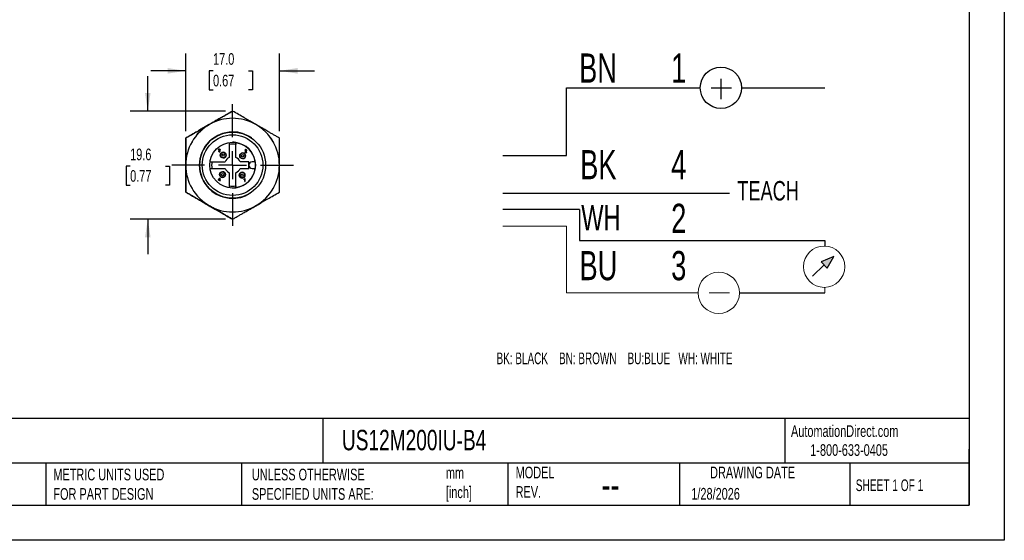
# Model space of a CAD drawing. Header units: millimetres. Extents: x 0 to 210, y 0 to 162.
# Tile 2 of 3: x 76 to 210, y 0 to 71. Entities that reach past the tile are written whole.
import ezdxf

# ---------------------------------------------------------------- set-up
doc = ezdxf.new("R2010")
doc.units = ezdxf.units.MM
doc.header["$LTSCALE"] = 0.75
doc.linetypes.add('CENTERX2', pattern=[20.32, 12.7, -2.54, 2.54, -2.54])
doc.layers.add('CENTER', color=40, linetype='CENTERX2')
doc.layers.add('DIMENSIONS', color=140, linetype='Continuous', lineweight=25)
doc.layers.add('TEXT', color=140, linetype='Continuous', lineweight=25)
doc.styles.add('SLDTEXTSTYLE0', font='TXT', dxfattribs={"width": 0.7})
doc.styles.add('SLDTEXTSTYLE1', font='TXT', dxfattribs={"width": 0.637778})
doc.styles.add('SLDTEXTSTYLE2', font='TXT', dxfattribs={"width": 0.65})
doc.dimstyles.new('SLDDIMSTYLE0', dxfattribs={"dimtxt": 1.618506, "dimasz": 2.4765, "dimexe": 0, "dimexo": 0.0625, "dimgap": 0.404626, "dimtad": 0, "dimtih": 1, "dimtoh": 1, "dimdec": 1, "dimlfac": 1.333333, "dimrnd": 1e-09, "dimzin": 12, "dimdsep": 46, "dimtxsty": 'SLDTEXTSTYLE0', "dimsah": 1, "dimcen": 0.09, "dimadec": 0, "dimazin": 3, "dimtfac": 1, "dimtdec": 1, "dimtmove": 0, "dimatfit": 0, "dimfxl": 1, "dimfrac": 2, "dimtolj": 1, "dimtzin": 12, "dimarcsym": 0})
doc.dimstyles.new('SLDDIMSTYLE1', dxfattribs={"dimtxt": 1.618506, "dimasz": 2.4765, "dimexe": 0, "dimexo": 0.0625, "dimgap": 0.404626, "dimtad": 0, "dimtih": 1, "dimtoh": 1, "dimdec": 1, "dimlfac": 1.333333, "dimrnd": 1e-09, "dimzin": 4, "dimdsep": 46, "dimtxsty": 'SLDTEXTSTYLE0', "dimsah": 1, "dimcen": 0.09, "dimadec": 0, "dimazin": 1, "dimtfac": 1, "dimtdec": 1, "dimtmove": 0, "dimatfit": 0, "dimfxl": 1, "dimfrac": 2, "dimtolj": 1, "dimtzin": 12, "dimarcsym": 0})

# ---------------------------------------------------------------- blocks, each defined once
blk = doc.blocks.new('SW_NOTE_0')
at = {"color": 0, "linetype": 'Continuous', "lineweight": 18, "insert": (0, 2.56), "char_height": 1.984, "attachment_point": 1, "style": 'SLDTEXTSTYLE0'}
blk.add_mtext('TEACH', dxfattribs=at)
blk = doc.blocks.new('SW_NOTE_0_1')
at = {"color": 0, "linetype": 'Continuous', "lineweight": 18, "insert": (0, 3.33), "char_height": 2.58, "attachment_point": 1, "style": 'SLDTEXTSTYLE0'}
blk.add_mtext('WH', dxfattribs=at)
blk = doc.blocks.new('SW_NOTE_0_2')
at = {"color": 0, "linetype": 'Continuous', "lineweight": 18, "insert": (0, 3.84), "char_height": 2.977, "attachment_point": 1, "style": 'SLDTEXTSTYLE0'}
blk.add_mtext('BN', dxfattribs=at)
blk = doc.blocks.new('SW_NOTE_0_3')
at = {"color": 0, "linetype": 'Continuous', "lineweight": 18, "insert": (0, 3.84), "char_height": 2.977, "attachment_point": 1, "style": 'SLDTEXTSTYLE0'}
blk.add_mtext('BK', dxfattribs=at)
blk = doc.blocks.new('SW_NOTE_0_4')
at = {"color": 0, "linetype": 'Continuous', "lineweight": 18, "insert": (0, 3.84), "char_height": 2.977, "attachment_point": 1, "style": 'SLDTEXTSTYLE0'}
blk.add_mtext('BU', dxfattribs=at)
blk = doc.blocks.new('SW_NOTE_0_5')
at = {"color": 0, "linetype": 'Continuous', "lineweight": 18, "insert": (0, 3.84), "char_height": 2.98, "attachment_point": 1, "style": 'SLDTEXTSTYLE0'}
blk.add_mtext('1', dxfattribs=at)
blk = doc.blocks.new('SW_NOTE_0_6')
at = {"color": 0, "linetype": 'Continuous', "lineweight": 18, "insert": (0, 3.84), "char_height": 2.98, "attachment_point": 1, "style": 'SLDTEXTSTYLE0'}
blk.add_mtext('4', dxfattribs=at)
blk = doc.blocks.new('SW_NOTE_0_7')
at = {"color": 0, "linetype": 'Continuous', "lineweight": 18, "insert": (0, 3.84), "char_height": 2.98, "attachment_point": 1, "style": 'SLDTEXTSTYLE0'}
blk.add_mtext('3', dxfattribs=at)
blk = doc.blocks.new('SW_NOTE_0_8')
at = {"layer": 'DIMENSIONS', "color": 0, "insert": (0, 1.53), "char_height": 1.1906, "attachment_point": 1, "style": 'SLDTEXTSTYLE1'}
blk.add_mtext('BK: BLACK    BN: BROWN    BU:BLUE   WH: WHITE', dxfattribs=at)
blk = doc.blocks.new('SW_NOTE_0_9')
at = {"color": 0, "linetype": 'Continuous', "lineweight": 18, "insert": (0, 3.84), "char_height": 2.98, "attachment_point": 1, "style": 'SLDTEXTSTYLE0'}
blk.add_mtext('2', dxfattribs=at)
blk = doc.blocks.new('4-TEACH')
at = {"linetype": 'Continuous'}
blk.add_hatch(color=7, dxfattribs=at).paths.add_polyline_path([(132.36, 33.05), (132.99, 32.4), (133.65, 33.58)], flags=0)
for p, q in [((122.13, 51.71), (122.13, 49.65)), ((106.38, 43.89), (106.38, 50.8)), ((106.38, 50.8), (120.02, 50.8)), ((121.15, 50.8), (123.21, 50.8)), ((124.24, 50.8), (132.72, 50.8)), ((99.87, 43.89), (106.38, 43.89)), ((122.99, 40.01), (99.87, 40.01)), ((107.69, 38.36), (99.87, 38.36)), ((107.69, 38.36), (107.69, 35.21)), ((107.69, 35.21), (132.72, 35.21)), ((132.72, 35.21), (132.72, 34.65)), ((133.65, 33.58), (132.36, 33.05)), ((132.99, 32.4), (133.65, 33.58)), ((132.68, 32.73), (131.47, 31.56)), ((132.36, 33.05), (132.99, 32.4)), ((124.02, 29.87), (132.72, 29.87))]:
    blk.add_line(p, q)
at = {"color": 7, "linetype": 'Continuous', "lineweight": 18}
for p, q in [((99.87, 36.66), (106.38, 36.66)), ((106.38, 36.66), (106.38, 29.87)), ((132.72, 30.43), (132.72, 29.87)), ((106.38, 29.87), (119.8, 29.87)), ((120.92, 29.87), (122.99, 29.87))]:
    blk.add_line(p, q, dxfattribs=at)
blk.add_circle((122.13, 50.8), 2.11)
for centre in [(132.67, 32.54), (121.91, 29.87)]:
    blk.add_circle(centre, 2.11, dxfattribs=at)
for name, p in [('SW_NOTE_0_2', (107.65, 50.46)), ('SW_NOTE_0_5', (117.05, 50.46)), ('SW_NOTE_0_3', (107.76, 40.6)), ('SW_NOTE_0_6', (117.05, 40.6)), ('SW_NOTE_0', (123.8, 38.72)), ('SW_NOTE_0_1', (107.87, 35.5)), ('SW_NOTE_0_9', (117.05, 35.12)), ('SW_NOTE_0_7', (117.05, 30.3)), ('SW_NOTE_0_4', (107.69, 30.3))]:
    blk.add_blockref(name, p, dxfattribs=at)
at = {"layer": 'DIMENSIONS', "color": 140}
blk.add_blockref('SW_NOTE_0_8', (99.23, 22.25), dxfattribs=at)
blk = doc.blocks.new('_D_6')
at = {"layer": 'DIMENSIONS', "transparency": 16777216}
for p, q in [((92.99, 58.42), (92.99, 63.18)), ((103.57, 58.42), (90.61, 58.42)), ((90.59, 50.91), (90.05, 50.91)), ((90.05, 50.91), (90.05, 48.33)), ((95.4, 50.91), (95.94, 50.91)), ((95.94, 50.91), (95.94, 48.33)), ((90.05, 48.33), (90.59, 48.33)), ((95.94, 48.33), (95.4, 48.33)), ((103.57, 43.7), (90.61, 43.7)), ((92.99, 43.7), (92.99, 38.93))]:
    blk.add_line(p, q, dxfattribs=at)
for points in [[(92.99, 58.42), (93.37, 60.89), (92.61, 60.89)], [(92.99, 43.7), (92.61, 41.22), (93.37, 41.22)]]:
    blk.add_solid(points, dxfattribs=at)
at = {"layer": 'DIMENSIONS', "transparency": 16777216, "char_height": 1.587, "attachment_point": 1, "style": 'SLDTEXTSTYLE0'}
for s, insert in [('19.6', (90.59, 53.31)), ('0.77', (90.59, 50.38))]:
    blk.add_mtext(s, dxfattribs=dict(at, insert=insert))
blk = doc.blocks.new('_D_7')
at = {"layer": 'DIMENSIONS', "transparency": 16777216}
for p, q in [((98.15, 55.69), (98.15, 66.27)), ((110.9, 55.69), (110.9, 66.27)), ((98.15, 63.89), (93.39, 63.89)), ((101.87, 63.89), (101.33, 63.89)), ((101.33, 63.89), (101.33, 61.32)), ((106.68, 63.89), (107.23, 63.89)), ((107.23, 63.89), (107.23, 61.32)), ((110.9, 63.89), (115.66, 63.89)), ((101.33, 61.32), (101.87, 61.32)), ((107.23, 61.32), (106.68, 61.32))]:
    blk.add_line(p, q, dxfattribs=at)
for points in [[(98.15, 63.89), (95.68, 64.27), (95.68, 63.51)], [(110.9, 63.89), (113.38, 63.51), (113.38, 64.27)]]:
    blk.add_solid(points, dxfattribs=at)
at = {"layer": 'DIMENSIONS', "transparency": 16777216, "char_height": 1.587, "attachment_point": 1, "style": 'SLDTEXTSTYLE0'}
for s, insert in [('17.0', (101.87, 66.3)), ('0.67', (101.87, 63.36))]:
    blk.add_mtext(s, dxfattribs=dict(at, insert=insert))
blk = doc.blocks.new('SW_CENTERMARKSYMBOL_0')
at = {"layer": 'CENTER', "color": 0}
for p, q in [((0, 3.81), (0, 8.28)), ((0, 0), (0, 1.91)), ((-3.81, 0), (-8.28, 0)), ((0, 0), (-1.91, 0)), ((0, 0), (0, -1.91)), ((0, 0), (1.91, 0)), ((3.81, 0), (8.28, 0)), ((0, -3.81), (0, -8.28))]:
    blk.add_line(p, q, dxfattribs=at)

msp = doc.modelspace()

# ---------------------------------------------------------------- linework, layer by layer
at = {"color": 7, "linetype": 'Continuous'}
for p, q in [((209.552, 161.927), (209.552, 0.002)), ((209.552, 0.002), (0.002, 0.002))]:
    msp.add_line(p, q, dxfattribs=at)
for p, q in [((104.527, 58.418), (104.526, 58.418)), ((104.528, 55.575), (104.527, 55.575)), ((104.53, 55.556), (104.53, 55.556)), ((98.151, 54.737), (98.152, 54.737)), ((104.079, 54.136), (104.079, 52.087)), ((104.979, 54.136), (104.979, 54.136)), ((104.979, 52.087), (104.979, 54.136)), ((104.979, 52.087), (104.979, 53.871)), ((102.611, 52.978), (102.658, 52.983)), ((102.611, 52.978), (102.612, 52.978)), ((102.623, 52.936), (102.611, 52.978)), ((102.658, 52.983), (102.612, 52.978)), ((102.612, 52.978), (102.623, 52.936)), ((102.63, 53.197), (102.617, 53.155)), ((102.617, 53.155), (102.63, 53.197)), ((102.617, 53.155), (102.664, 53.15)), ((102.617, 53.155), (102.617, 53.155)), ((102.664, 53.15), (102.617, 53.155)), ((102.623, 52.936), (102.623, 52.936)), ((102.623, 52.936), (102.648, 52.903)), ((102.648, 52.903), (102.623, 52.936)), ((102.654, 53.228), (102.63, 53.197)), ((102.63, 53.197), (102.654, 53.228)), ((102.63, 53.197), (102.63, 53.197)), ((102.648, 52.903), (102.684, 52.881)), ((102.648, 52.903), (102.648, 52.903)), ((102.684, 52.881), (102.648, 52.903)), ((102.654, 53.228), (102.686, 53.248)), ((102.686, 53.248), (102.654, 53.228)), ((102.654, 53.228), (102.654, 53.228)), ((102.658, 52.983), (102.658, 52.983)), ((102.668, 52.952), (102.658, 52.983)), ((102.664, 53.15), (102.671, 53.177)), ((102.664, 53.15), (102.664, 53.15)), ((102.683, 52.931), (102.668, 52.952)), ((102.685, 53.197), (102.671, 53.177)), ((102.683, 52.931), (102.703, 52.919)), ((102.684, 52.881), (102.728, 52.874)), ((102.684, 52.881), (102.684, 52.881)), ((102.728, 52.874), (102.684, 52.881)), ((102.685, 53.197), (102.726, 53.212)), ((102.725, 53.254), (102.686, 53.248)), ((102.686, 53.248), (102.725, 53.254)), ((102.686, 53.248), (102.686, 53.248)), ((102.707, 53.098), (102.702, 53.056)), ((102.702, 53.056), (102.707, 53.098)), ((102.702, 53.056), (102.733, 53.061)), ((102.702, 53.056), (102.702, 53.056)), ((102.729, 52.916), (102.703, 52.919)), ((102.714, 53.097), (102.707, 53.098)), ((102.707, 53.098), (102.707, 53.098)), ((102.739, 53.101), (102.714, 53.097)), ((102.714, 53.097), (102.739, 53.101)), ((102.725, 53.254), (102.753, 53.251)), ((102.725, 53.254), (102.725, 53.254)), ((102.767, 53.197), (102.726, 53.212)), ((102.767, 53.197), (102.726, 53.212)), ((102.728, 52.874), (102.761, 52.878)), ((102.728, 52.874), (102.728, 52.874)), ((102.76, 52.921), (102.729, 52.916)), ((102.729, 52.916), (102.76, 52.921)), ((102.733, 53.061), (102.761, 53.056)), ((102.761, 53.056), (102.733, 53.061)), ((102.776, 53.118), (102.739, 53.101)), ((102.739, 53.101), (102.776, 53.118)), ((102.739, 53.101), (102.739, 53.101)), ((102.753, 53.251), (102.779, 53.241)), ((102.784, 52.937), (102.76, 52.921)), ((102.76, 52.921), (102.784, 52.937)), ((102.76, 52.921), (102.76, 52.921)), ((102.761, 53.056), (102.784, 53.041)), ((102.761, 53.056), (102.761, 53.056)), ((102.784, 53.041), (102.761, 53.056)), ((102.761, 52.878), (102.791, 52.889)), ((102.767, 53.197), (102.783, 53.157)), ((102.767, 53.197), (102.767, 53.197)), ((102.783, 53.157), (102.767, 53.197)), ((102.776, 53.118), (102.783, 53.157)), ((102.776, 53.118), (102.783, 53.157)), ((102.776, 53.118), (102.776, 53.118)), ((102.801, 53.226), (102.779, 53.241)), ((102.779, 53.082), (102.801, 53.096)), ((102.809, 53.071), (102.779, 53.082)), ((102.783, 53.157), (102.783, 53.157)), ((102.784, 53.041), (102.799, 53.019)), ((102.784, 53.041), (102.784, 53.041)), ((102.799, 53.019), (102.784, 53.041)), ((102.799, 52.961), (102.784, 52.937)), ((102.784, 52.937), (102.799, 52.961)), ((102.784, 52.937), (102.784, 52.937)), ((102.791, 52.889), (102.816, 52.908)), ((102.799, 53.019), (102.804, 52.991)), ((102.799, 53.019), (102.799, 53.019)), ((102.804, 52.991), (102.799, 53.019)), ((102.804, 52.991), (102.799, 52.961)), ((102.799, 52.961), (102.804, 52.991)), ((102.799, 52.961), (102.799, 52.961)), ((102.801, 53.226), (102.817, 53.205)), ((102.817, 53.114), (102.801, 53.096)), ((102.804, 52.991), (102.804, 52.991)), ((102.809, 53.071), (102.832, 53.051)), ((102.816, 52.908), (102.842, 52.946)), ((102.817, 53.205), (102.827, 53.182)), ((102.817, 53.114), (102.83, 53.158)), ((102.827, 53.182), (102.83, 53.158)), ((102.846, 53.024), (102.832, 53.051)), ((102.842, 52.946), (102.851, 52.991)), ((102.846, 53.024), (102.851, 52.991)), ((103.248, 52.8), (103.247, 52.8)), ((105.898, 52.713), (105.898, 52.713)), ((106.225, 52.827), (106.22, 52.794)), ((106.22, 52.794), (106.225, 52.827)), ((106.22, 52.794), (106.465, 52.794)), ((106.22, 52.794), (106.22, 52.794)), ((106.236, 53.11), (106.225, 53.065)), ((106.225, 53.065), (106.236, 53.11)), ((106.225, 53.065), (106.272, 53.06)), ((106.225, 53.065), (106.225, 53.065)), ((106.272, 53.06), (106.225, 53.065)), ((106.225, 52.827), (106.237, 52.853)), ((106.237, 52.853), (106.225, 52.827)), ((106.225, 52.827), (106.225, 52.827)), ((106.236, 53.11), (106.261, 53.143)), ((106.261, 53.143), (106.236, 53.11)), ((106.236, 53.11), (106.236, 53.11)), ((106.254, 52.878), (106.237, 52.853)), ((106.237, 52.853), (106.254, 52.878)), ((106.237, 52.853), (106.237, 52.853)), ((106.254, 52.878), (106.278, 52.904)), ((106.278, 52.904), (106.254, 52.878)), ((106.254, 52.878), (106.254, 52.878)), ((106.298, 53.163), (106.261, 53.143)), ((106.261, 53.143), (106.297, 53.163)), ((106.261, 53.143), (106.261, 53.143)), ((106.272, 53.06), (106.277, 53.088)), ((106.272, 53.06), (106.272, 53.06)), ((106.292, 53.11), (106.277, 53.088)), ((106.312, 52.933), (106.278, 52.904)), ((106.278, 52.904), (106.312, 52.933)), ((106.278, 52.904), (106.278, 52.904)), ((106.281, 52.841), (106.302, 52.865)), ((106.465, 52.841), (106.281, 52.841)), ((106.292, 53.11), (106.314, 53.123)), ((106.345, 53.169), (106.297, 53.163)), ((106.297, 53.163), (106.298, 53.163)), ((106.298, 53.163), (106.345, 53.169)), ((106.302, 52.865), (106.322, 52.883)), ((106.348, 52.964), (106.312, 52.933)), ((106.312, 52.933), (106.348, 52.964)), ((106.312, 52.933), (106.312, 52.933)), ((106.314, 53.123), (106.344, 53.128)), ((106.322, 52.883), (106.356, 52.911)), ((106.344, 53.128), (106.371, 53.123)), ((106.371, 53.123), (106.344, 53.128)), ((106.392, 53.162), (106.345, 53.169)), ((106.345, 53.169), (106.345, 53.169)), ((106.374, 52.991), (106.348, 52.964)), ((106.348, 52.964), (106.374, 52.991)), ((106.348, 52.964), (106.348, 52.964)), ((106.356, 52.911), (106.397, 52.948)), ((106.371, 53.123), (106.393, 53.11)), ((106.371, 53.123), (106.371, 53.123)), ((106.393, 53.11), (106.371, 53.123)), ((106.374, 52.991), (106.392, 53.012)), ((106.374, 52.991), (106.392, 53.012)), ((106.374, 52.991), (106.374, 52.991)), ((106.429, 53.14), (106.392, 53.162)), ((106.408, 53.039), (106.392, 53.012)), ((106.392, 53.012), (106.408, 53.039)), ((106.392, 53.012), (106.392, 53.012)), ((106.393, 53.11), (106.408, 53.09)), ((106.393, 53.11), (106.393, 53.11)), ((106.408, 53.09), (106.393, 53.11)), ((106.397, 52.948), (106.423, 52.976)), ((106.408, 53.09), (106.413, 53.066)), ((106.408, 53.09), (106.408, 53.09)), ((106.413, 53.066), (106.408, 53.09)), ((106.413, 53.066), (106.408, 53.039)), ((106.408, 53.039), (106.413, 53.066)), ((106.408, 53.039), (106.408, 53.039)), ((106.413, 53.066), (106.413, 53.066)), ((106.423, 52.976), (106.44, 53)), ((106.429, 53.14), (106.452, 53.106)), ((106.451, 53.022), (106.44, 53)), ((106.451, 53.022), (106.459, 53.066)), ((106.459, 53.066), (106.452, 53.106)), ((106.465, 52.794), (106.465, 52.841)), ((101.45, 51.506), (103.498, 51.506)), ((103.247, 52.05), (103.248, 52.05)), ((104.979, 52.087), (104.979, 52.087)), ((106.742, 51.506), (105.56, 51.506)), ((105.56, 51.506), (105.56, 51.506)), ((105.898, 51.963), (105.898, 51.963)), ((106.742, 51.506), (106.742, 51.056)), ((106.742, 50.606), (106.742, 51.506)), ((106.742, 51.056), (106.742, 50.606)), ((107.192, 51.506), (107.193, 51.506)), ((107.61, 51.506), (107.193, 51.506)), ((101.45, 50.606), (103.498, 50.606)), ((103.162, 50.149), (103.161, 50.149)), ((104.079, 50.025), (104.079, 47.977)), ((104.979, 47.977), (104.979, 50.025)), ((104.979, 48.242), (104.979, 50.025)), ((104.979, 50.025), (104.979, 50.025)), ((105.56, 50.606), (106.742, 50.606)), ((105.56, 50.606), (105.56, 50.606)), ((105.812, 50.063), (105.811, 50.063)), ((107.192, 50.606), (107.193, 50.606)), ((107.193, 50.606), (107.61, 50.606)), ((102.801, 49.284), (102.624, 49.05)), ((102.624, 49.05), (102.801, 49.284)), ((102.624, 49.003), (102.624, 49.05)), ((102.624, 49.05), (102.624, 49.003)), ((102.624, 49.05), (102.624, 49.05)), ((102.624, 49.003), (102.791, 49.003)), ((102.624, 49.003), (102.624, 49.003)), ((102.682, 49.05), (102.791, 49.194)), ((102.791, 49.05), (102.682, 49.05)), ((102.791, 49.194), (102.791, 49.05)), ((102.791, 49.194), (102.791, 49.05)), ((102.791, 49.003), (102.791, 48.914)), ((102.791, 48.914), (102.791, 49.003)), ((102.791, 48.914), (102.838, 48.914)), ((102.791, 48.914), (102.791, 48.914)), ((102.801, 49.284), (102.838, 49.284)), ((102.801, 49.284), (102.801, 49.284)), ((102.838, 49.05), (102.838, 49.284)), ((102.885, 49.05), (102.838, 49.05)), ((102.838, 49.003), (102.885, 49.003)), ((102.838, 48.914), (102.838, 49.003)), ((102.885, 49.003), (102.885, 49.05)), ((103.161, 49.399), (103.162, 49.399)), ((105.811, 49.313), (105.812, 49.313)), ((106.119, 49.132), (106.083, 49.112)), ((106.083, 49.112), (106.119, 49.132)), ((106.083, 49.112), (106.083, 49.068)), ((106.083, 49.112), (106.083, 49.112)), ((106.083, 49.068), (106.083, 49.112)), ((106.083, 49.068), (106.106, 49.078)), ((106.083, 49.068), (106.083, 49.068)), ((106.106, 49.078), (106.132, 49.092)), ((106.151, 49.156), (106.119, 49.132)), ((106.119, 49.132), (106.151, 49.156)), ((106.119, 49.132), (106.119, 49.132)), ((106.132, 49.092), (106.157, 49.108)), ((106.176, 49.182), (106.151, 49.156)), ((106.151, 49.156), (106.176, 49.182)), ((106.151, 49.156), (106.151, 49.156)), ((106.157, 49.108), (106.176, 49.123)), ((106.193, 49.206), (106.176, 49.182)), ((106.176, 49.182), (106.193, 49.206)), ((106.176, 49.182), (106.176, 49.182)), ((106.176, 49.123), (106.176, 48.831)), ((106.176, 48.831), (106.176, 49.123)), ((106.176, 48.831), (106.223, 48.831)), ((106.176, 48.831), (106.176, 48.831)), ((106.223, 49.206), (106.193, 49.206)), ((106.193, 49.206), (106.193, 49.206)), ((106.223, 48.831), (106.223, 49.206)), ((98.151, 47.376), (98.152, 47.376)), ((104.979, 47.977), (104.979, 47.977)), ((104.527, 46.538), (104.528, 46.538)), ((104.53, 46.556), (104.53, 46.556))]:
    msp.add_line(p, q)
at = {"color": 179, "linetype": 'Continuous', "lineweight": 18}
msp.add_circle((104.529, 51.056), 6.371, dxfattribs=at)
for centre, radius in [((104.53, 51.056), 4.5), ((104.53, 51.056), 4.125), ((104.53, 51.056), 3.112), ((103.247, 52.425), 0.394), ((103.248, 52.425), 0.375), ((103.248, 52.425), 0.158), ((105.898, 52.338), 0.394), ((105.898, 52.338), 0.375), ((105.898, 52.338), 0.158), ((103.161, 49.774), 0.394), ((103.162, 49.774), 0.375), ((103.162, 49.774), 0.158), ((105.811, 49.688), 0.394), ((105.812, 49.688), 0.375), ((105.812, 49.688), 0.158)]:
    msp.add_circle(centre, radius)
for centre, radius, start, end in [((104.527, 51.056), 6.375, 120, 180), ((104.527, 51.056), 6.375, 60, 120), ((104.527, 51.056), 6.375, 0, 60), ((104.528, 51.056), 4.519, 90, 302.08174), ((104.53, 51.056), 4.5, 90, 270), ((104.528, 51.056), 4.519, 54.82992, 90), ((104.529, 51.056), 2.85, 80.91528, 99.08472), ((104.529, 51.056), 3.113, 81.68714, 90), ((104.529, 51.056), 3.112, 8.31286, 81.68714), ((103.247, 52.425), 0.375, 90, 270), ((103.247, 52.425), 0.394, 0, 90), ((103.247, 52.425), 0.394, 270, 0), ((105.898, 52.338), 0.375, 90, 270), ((105.898, 52.338), 0.394, 0, 90), ((105.898, 52.338), 0.394, 270, 0), ((104.527, 51.056), 6.375, 180, 240), ((104.529, 51.056), 2.85, 170.91528, 189.08472), ((104.529, 51.056), 1.125, 113.57818, 156.42184), ((104.529, 51.056), 1.125, 23.57816, 66.42182), ((104.529, 51.056), 1.125, 23.57816, 66.42182), ((107.192, 51.056), 0.45, 90, 180), ((107.192, 51.056), 0.45, 180, 270), ((107.193, 51.056), 0.45, 90, 270), ((104.53, 51.056), 3.112, 351.68714, 8.31286), ((104.527, 51.056), 6.375, 300, 0), ((103.161, 49.774), 0.375, 90, 270), ((103.161, 49.774), 0.394, 0, 90), ((103.161, 49.774), 0.394, 270, 0), ((104.529, 51.056), 1.125, 203.57816, 246.42182), ((104.529, 51.056), 3.112, 278.31286, 351.68714), ((104.529, 51.056), 1.125, 293.57816, 336.42182), ((104.529, 51.056), 1.125, 293.57816, 336.42182), ((105.811, 49.688), 0.375, 90, 270), ((105.811, 49.688), 0.394, 0, 90), ((105.811, 49.688), 0.394, 270, 0), ((104.529, 51.056), 2.85, 260.91528, 279.08472), ((104.529, 51.056), 3.113, 270, 278.31286), ((104.527, 51.056), 6.375, 240, 300)]:
    msp.add_arc(centre, radius, start, end)
for points, knots in [([(101.339, 56.577), (101.445, 56.639), (101.658, 56.761), (101.976, 56.945), (102.294, 57.128), (102.614, 57.314), (103.09, 57.589), (103.729, 57.957), (104.258, 58.263), (104.526, 58.418)], [0, 0, 0, 0, 0.0998699, 0.1991572, 0.2985231, 0.3986095, 0.5000296, 0.7462992, 1, 1, 1, 1]), ([(104.527, 58.418), (104.391, 58.339), (104.123, 58.185), (103.723, 57.954), (103.329, 57.726), (102.888, 57.472), (102.403, 57.191), (101.87, 56.883), (101.516, 56.679), (101.339, 56.577)], [0, 0, 0, 0, 0.1281054, 0.2536917, 0.3774056, 0.4999813, 0.6682211, 0.8339066, 1, 1, 1, 1]), ([(107.714, 56.577), (107.608, 56.639), (107.395, 56.761), (107.077, 56.945), (106.759, 57.128), (106.439, 57.314), (105.963, 57.589), (105.324, 57.957), (104.795, 58.263), (104.527, 58.418)], [0, 0, 0, 0, 0.0998699, 0.1991572, 0.2985231, 0.3986095, 0.5000296, 0.7462992, 1, 1, 1, 1]), ([(98.151, 54.737), (98.287, 54.815), (98.555, 54.97), (98.955, 55.201), (99.349, 55.429), (99.789, 55.683), (100.275, 55.963), (100.808, 56.271), (101.162, 56.475), (101.339, 56.577)], [0, 0, 0, 0, 0.1281054, 0.2536917, 0.3774056, 0.4999813, 0.6682211, 0.8339066, 1, 1, 1, 1]), ([(101.339, 56.577), (101.233, 56.516), (101.02, 56.393), (100.702, 56.209), (100.384, 56.026), (100.064, 55.841), (99.587, 55.566), (98.949, 55.197), (98.42, 54.892), (98.152, 54.737)], [0, 0, 0, 0, 0.0998699, 0.1991572, 0.2985231, 0.3986095, 0.5000296, 0.7462992, 1, 1, 1, 1]), ([(110.902, 54.737), (110.766, 54.815), (110.498, 54.97), (110.098, 55.201), (109.704, 55.429), (109.263, 55.683), (108.777, 55.963), (108.245, 56.271), (107.891, 56.475), (107.714, 56.577)], [0, 0, 0, 0, 0.1281054, 0.2536917, 0.3774056, 0.4999813, 0.6682211, 0.8339066, 1, 1, 1, 1]), ([(98.151, 51.056), (98.151, 51.179), (98.151, 51.424), (98.152, 51.792), (98.152, 52.159), (98.151, 52.529), (98.151, 53.079), (98.151, 53.817), (98.151, 54.427), (98.151, 54.737)], [0, 0, 0, 0, 0.0998699, 0.1991572, 0.2985231, 0.3986095, 0.5000296, 0.7462992, 1, 1, 1, 1]), ([(98.152, 54.737), (98.152, 54.581), (98.152, 54.271), (98.152, 53.809), (98.152, 53.354), (98.151, 52.845), (98.152, 52.284), (98.152, 51.669), (98.152, 51.261), (98.152, 51.056)], [0, 0, 0, 0, 0.1281054, 0.2536917, 0.3774056, 0.4999813, 0.6682211, 0.8339066, 1, 1, 1, 1]), ([(110.902, 51.056), (110.902, 51.179), (110.901, 51.424), (110.901, 51.792), (110.901, 52.159), (110.902, 52.529), (110.902, 53.079), (110.901, 53.817), (110.901, 54.427), (110.902, 54.737)], [0, 0, 0, 0, 0.0998699, 0.1991572, 0.2985231, 0.3986095, 0.5000296, 0.7462992, 1, 1, 1, 1]), ([(98.151, 47.376), (98.151, 47.532), (98.151, 47.842), (98.151, 48.303), (98.151, 48.759), (98.151, 49.268), (98.152, 49.828), (98.152, 50.444), (98.151, 50.852), (98.151, 51.056)], [0, 0, 0, 0, 0.1281054, 0.2536917, 0.3774056, 0.4999813, 0.6682211, 0.8339066, 1, 1, 1, 1]), ([(98.152, 51.056), (98.152, 50.933), (98.152, 50.688), (98.152, 50.321), (98.152, 49.953), (98.152, 49.584), (98.151, 49.034), (98.152, 48.296), (98.152, 47.686), (98.152, 47.376)], [0, 0, 0, 0, 0.0998699, 0.1991572, 0.2985231, 0.3986095, 0.5000296, 0.7462992, 1, 1, 1, 1]), ([(110.902, 47.376), (110.902, 47.532), (110.902, 47.842), (110.901, 48.303), (110.902, 48.759), (110.902, 49.268), (110.901, 49.828), (110.901, 50.444), (110.901, 50.852), (110.902, 51.056)], [0, 0, 0, 0, 0.1281054, 0.2536917, 0.3774056, 0.4999813, 0.6682211, 0.8339066, 1, 1, 1, 1]), ([(101.339, 45.535), (101.232, 45.597), (101.02, 45.72), (100.702, 45.904), (100.384, 46.087), (100.063, 46.272), (99.587, 46.547), (98.948, 46.916), (98.42, 47.221), (98.151, 47.376)], [0, 0, 0, 0, 0.09986987, 0.19915719, 0.29852314, 0.39860949, 0.50002963, 0.74629917, 1, 1, 1, 1]), ([(98.152, 47.376), (98.287, 47.298), (98.555, 47.143), (98.955, 46.912), (99.35, 46.684), (99.79, 46.43), (100.276, 46.15), (100.809, 45.842), (101.162, 45.638), (101.339, 45.535)], [0, 0, 0, 0, 0.1281054, 0.2536917, 0.3774056, 0.4999813, 0.6682211, 0.8339066, 1, 1, 1, 1]), ([(107.714, 45.535), (107.821, 45.597), (108.033, 45.72), (108.351, 45.904), (108.669, 46.087), (108.99, 46.272), (109.466, 46.547), (110.104, 46.916), (110.633, 47.221), (110.902, 47.376)], [0, 0, 0, 0, 0.0998699, 0.1991572, 0.2985231, 0.3986095, 0.5000296, 0.7462992, 1, 1, 1, 1]), ([(101.339, 45.535), (101.446, 45.474), (101.658, 45.352), (101.976, 45.168), (102.294, 44.984), (102.615, 44.799), (103.091, 44.524), (103.73, 44.156), (104.258, 43.85), (104.527, 43.695)], [0, 0, 0, 0, 0.0998699, 0.1991572, 0.2985231, 0.3986095, 0.5000296, 0.7462992, 1, 1, 1, 1]), ([(104.526, 43.695), (104.391, 43.773), (104.123, 43.928), (103.723, 44.159), (103.328, 44.387), (102.888, 44.641), (102.402, 44.922), (101.87, 45.229), (101.516, 45.433), (101.339, 45.535)], [0, 0, 0, 0, 0.1281054, 0.2536917, 0.3774056, 0.4999813, 0.6682211, 0.8339066, 1, 1, 1, 1]), ([(104.527, 43.695), (104.662, 43.773), (104.93, 43.928), (105.33, 44.159), (105.725, 44.387), (106.165, 44.641), (106.65, 44.922), (107.183, 45.229), (107.537, 45.433), (107.714, 45.535)], [0, 0, 0, 0, 0.12810541, 0.25369167, 0.37740559, 0.49998125, 0.66822107, 0.83390659, 1, 1, 1, 1])]:
    msp.add_open_spline(points, degree=3, knots=knots)
for points in [[(104.979, 54.136), (104.979, 54.044), (104.979, 53.955), (104.979, 53.871)], [(104.979, 48.242), (104.979, 48.157), (104.979, 48.069), (104.979, 47.977)]]:
    msp.add_open_spline(points, degree=3)
at = {"layer": 'TEXT'}
for p, q in [((204.787, 157.162), (204.787, 4.762)), ((204.787, 16.595), (4.762, 16.595)), ((116.819, 16.595), (116.819, 10.477)), ((179.682, 16.595), (179.682, 10.477)), ((204.787, 4.762), (204.787, 12.383)), ((204.787, 10.477), (4.762, 10.477)), ((79.113, 10.477), (79.113, 4.762)), ((105.748, 10.477), (105.748, 4.762)), ((141.976, 10.477), (141.976, 4.762)), ((165.349, 10.477), (165.349, 4.762)), ((188.512, 10.477), (188.512, 4.762)), ((4.762, 4.762), (204.787, 4.762))]:
    msp.add_line(p, q, dxfattribs=at)

# ---------------------------------------------------------------- block references
at = {"layer": 'CENTER'}
msp.add_blockref('SW_CENTERMARKSYMBOL_0', (104.529, 51.056), dxfattribs=at)
at = {"layer": 'DIMENSIONS', "xscale": 1.333333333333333, "yscale": 1.333333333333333, "zscale": 1.333333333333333}
msp.add_blockref('4-TEACH', (8.146, -6.149), dxfattribs=at)

# ---------------------------------------------------------------- texts
at = {"color": 179, "linetype": 'Continuous', "lineweight": 18, "char_height": 1.5875, "attachment_point": 1, "style": 'SLDTEXTSTYLE0'}
for s, insert in [('AutomationDirect.com', (180.521, 15.657)), ('1-800-633-0405', (183.144, 13.078))]:
    msp.add_mtext(s, dxfattribs=dict(at, insert=insert))
at = {"layer": 'TEXT'}
for s, insert, char_height, attachment_point, style in [('US12M200IU-B4', (119.406, 15.034), 2.77813, 1, 'SLDTEXTSTYLE0'), ('METRIC UNITS USED ^JFOR PART DESIGN', (80.14, 9.747), 1.5875, 1, 'SLDTEXTSTYLE0'), ('UNLESS OTHERWISE ^JSPECIFIED UNITS ARE:', (107.152, 9.747), 1.5875, 1, 'SLDTEXTSTYLE0'), ('mm^J[inch]', (133.548, 9.977), 1.5875, 1, 'SLDTEXTSTYLE0'), ('MODEL ^JREV.', (143.05, 10.023), 1.5875, 1, 'SLDTEXTSTYLE0'), ('DRAWING DATE', (175.294, 10.023), 1.5875, 2, 'SLDTEXTSTYLE0'), ('SHEET 1 OF 1', (189.331, 8.289), 1.5875, 1, 'SLDTEXTSTYLE2'), ('--', (154.723, 9.539), 3.9688, 1, 'SLDTEXTSTYLE0'), ('1/28/2026', (166.96, 7.129), 1.5875, 1, 'SLDTEXTSTYLE0')]:
    msp.add_mtext(s, dxfattribs=dict(at, insert=insert, char_height=char_height, attachment_point=attachment_point, style=style))

# ---------------------------------------------------------------- dimensions: what is measured, and where the dimension line sits
at = {"layer": 'DIMENSIONS'}
for base, p1, p2, angle, dimstyle, picture, middle in [((110.902, 63.888), (98.152, 54.737), (110.902, 54.737), 0, 'SLDDIMSTYLE1', '_D_7', (104.278, 63.888)), ((92.994, 43.695), (104.527, 58.418), (104.527, 43.695), 90, 'SLDDIMSTYLE0', '_D_6', (92.994, 50.905))]:
    dim = msp.add_linear_dim(base=base, p1=p1, p2=p2, angle=angle, dimstyle=dimstyle, dxfattribs=at)
    dim.commit()
    dim.dimension.update_dxf_attribs({"geometry": picture, "text_midpoint": middle, "dimtype": 160})

doc.saveas('drawing.dxf')
